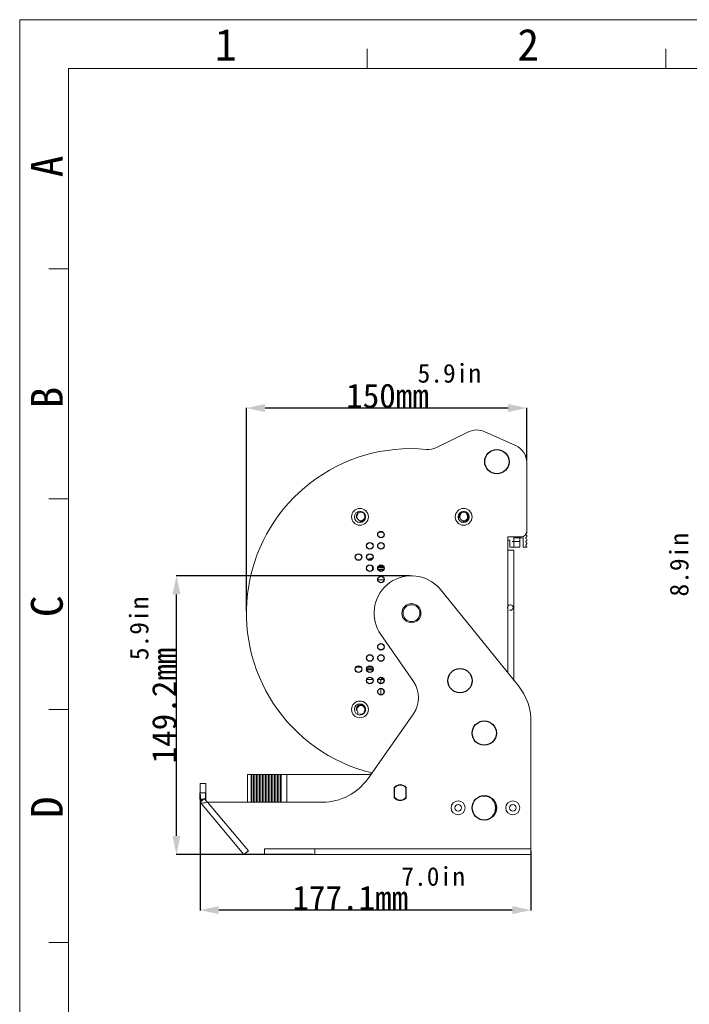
# Model space of a CAD drawing. Header units: millimetres. Extents: x 36962 to 38454, y -11669 to -10615.
# Tile 26 of 30: x 36962 to 37321, y -11141 to -10615. Entities that reach past the tile are written whole.
import ezdxf

# ---------------------------------------------------------------- set-up
doc = ezdxf.new("R2010")
doc.units = ezdxf.units.MM
doc.header["$LTSCALE"] = 50
doc.header["$PDMODE"] = 2
doc.layers.get('0').update_dxf_attribs({"lineweight": 18})
doc.layers.add('02___PRT_ALL_AXES', color=7, linetype='Continuous')
doc.layers.add('LA1404-03-00TEXT', color=7, linetype='Continuous')
doc.styles.add('CKSTANDARD', font='txt')
doc.styles.get("Standard").update_dxf_attribs({"font": 'txt', "bigfont": 'gbcbig.shx'})
doc.styles.add('TEXTSTYLE_2', font='SimSun Regular.ttf')
doc.dimstyles.new('DIMSTYLE_1', dxfattribs={"dimtxt": 3.5, "dimasz": 3.5, "dimexe": 0.18, "dimexo": 0.0625, "dimgap": 0.09, "dimtad": 1, "dimdsep": 46, "dimtxsty": 'Standard', "dimblk": '_FILLED', "dimblk1": '_FILLED', "dimblk2": '_FILLED', "dimcen": 0.09, "dimadec": 0, "dimazin": 0, "dimtp": 0.01, "dimtm": 0.01, "dimtfac": 1, "dimtofl": 0, "dimtmove": 0, "dimatfit": 3, "dimldrblk": '_FILLED', "dimfxl": 1, "dimtolj": 1, "dimarcsym": 0})

# ---------------------------------------------------------------- blocks, each defined once
blk = doc.blocks.new('_FILLED')
at = {"color": 0, "linetype": 'ByBlock'}
blk.add_solid([(0, 0), (-1, 0.214), (-1, -0.214)], dxfattribs=at)
blk = doc.blocks.new('*D40')
at = {"color": 0, "linetype": 'Continuous', "lineweight": -2, "ltscale": 0.6, "transparency": 16777216}
for p, q in [((37171.01, -10911.99), (37046.16, -10911.99)), ((37046.34, -11051.15), (37046.34, -10921.99)), ((37119.31, -11061.15), (37046.16, -11061.15))]:
    blk.add_line(p, q, dxfattribs=at)
at = {"layer": 'Defpoints', "color": 0, "linetype": 'Continuous', "ltscale": 0.6, "transparency": 16777216}
for p in [(37046.34, -10911.99), (37171.07, -10911.99), (37119.38, -11061.15)]:
    blk.add_point(p, dxfattribs=at)
at = {"color": 0, "linetype": 'Continuous', "lineweight": -2, "ltscale": 0.6, "transparency": 16777216, "xscale": 10, "yscale": 10, "zscale": 10}
for p, rotation in [((37046.34, -10911.99), 90), ((37046.34, -11061.15), 270)]:
    blk.add_blockref('_FILLED', p, dxfattribs=dict(at, rotation=rotation))
at = {"color": 0, "linetype": 'Continuous', "ltscale": 0.6, "transparency": 16777216, "insert": (37033.25, -10981.42), "char_height": 13, "attachment_point": 2, "rotation": 90}
blk.add_mtext('\\A1;{\\fSimSun|b0|i0|c134|p2;149.2mm}', dxfattribs=at)
blk = doc.blocks.new('*D42')
at = {"color": 0, "linetype": 'Continuous', "lineweight": -2, "ltscale": 0.6, "transparency": 16777216}
for p, q in [((37083.77, -10930.93), (37083.77, -10822.1)), ((37223.77, -10822.28), (37093.77, -10822.28)), ((37233.77, -10850.43), (37233.77, -10822.1))]:
    blk.add_line(p, q, dxfattribs=at)
at = {"layer": 'Defpoints', "color": 0, "linetype": 'Continuous', "ltscale": 0.6, "transparency": 16777216}
for p in [(37083.77, -10822.28), (37233.77, -10850.49), (37083.77, -10930.99)]:
    blk.add_point(p, dxfattribs=at)
at = {"color": 0, "linetype": 'Continuous', "lineweight": -2, "ltscale": 0.6, "transparency": 16777216, "xscale": 10, "yscale": 10, "zscale": 10, "rotation": 180}
blk.add_blockref('_FILLED', (37083.77, -10822.28), dxfattribs=at)
at = {"color": 0, "linetype": 'Continuous', "lineweight": -2, "ltscale": 0.6, "transparency": 16777216, "xscale": 10, "yscale": 10, "zscale": 10}
blk.add_blockref('_FILLED', (37233.77, -10822.28), dxfattribs=at)
at = {"color": 0, "linetype": 'Continuous', "ltscale": 0.6, "transparency": 16777216, "insert": (37159.28, -10809.19), "char_height": 13, "attachment_point": 2}
blk.add_mtext('\\A1;{\\fSimSun|b0|i0|c134|p2;150mm}', dxfattribs=at)
blk = doc.blocks.new('*D46')
at = {"color": 0, "linetype": 'Continuous', "lineweight": -2, "ltscale": 0.6, "transparency": 16777216}
for p, q in [((37058.97, -11029.21), (37058.97, -11091.02)), ((37236.02, -11059.11), (37236.02, -11091.02)), ((37226.02, -11090.84), (37068.97, -11090.84))]:
    blk.add_line(p, q, dxfattribs=at)
at = {"layer": 'Defpoints', "color": 0, "linetype": 'Continuous', "ltscale": 0.6, "transparency": 16777216}
for p in [(37058.97, -11029.15), (37236.02, -11059.05), (37058.97, -11090.84)]:
    blk.add_point(p, dxfattribs=at)
at = {"color": 0, "linetype": 'Continuous', "lineweight": -2, "ltscale": 0.6, "transparency": 16777216, "xscale": 10, "yscale": 10, "zscale": 10, "rotation": 180}
blk.add_blockref('_FILLED', (37058.97, -11090.84), dxfattribs=at)
at = {"color": 0, "linetype": 'Continuous', "lineweight": -2, "ltscale": 0.6, "transparency": 16777216, "xscale": 10, "yscale": 10, "zscale": 10}
blk.add_blockref('_FILLED', (37236.02, -11090.84), dxfattribs=at)
at = {"color": 0, "linetype": 'Continuous', "ltscale": 0.6, "transparency": 16777216, "insert": (37139.35, -11077.75), "char_height": 13, "attachment_point": 2}
blk.add_mtext('\\A1;{\\fSimSun|b0|i0|c134|p2;177.1mm}', dxfattribs=at)

msp = doc.modelspace()

# ---------------------------------------------------------------- linework, layer by layer
at = {"color": 2}
for p, q in [((36962.46, -11669.48), (36962.46, -10614.55)), ((36962.46, -10614.55), (38454.44, -10614.55))]:
    msp.add_line(p, q, dxfattribs=at)
at = {"color": 7}
for p, q in [((37148.41, -10640.72), (37148.41, -10630.09)), ((37308.19, -10640.72), (37308.19, -10630.09)), ((36988.64, -11643.31), (36988.64, -10640.72)), ((36988.64, -10640.72), (38428.27, -10640.72)), ((36978, -10747.74), (36988.64, -10747.74)), ((36978, -10870.92), (36988.64, -10870.92)), ((36978, -10983.54), (36988.64, -10983.54)), ((36978, -11108.12), (36988.64, -11108.12))]:
    msp.add_line(p, q, dxfattribs=at)
at = {"color": 7, "linetype": 'Continuous'}
for p, q in [((37202.58, -10835.04), (37185.43, -10843.42)), ((37227.83, -10842.35), (37211.03, -10834.89)), ((37233.77, -10888.24), (37233.77, -10851.49)), ((37143.47, -10877.7), (37143.47, -10879.07)), ((37146.77, -10879.33), (37146.77, -10878.53)), ((37198.47, -10877.94), (37198.47, -10879.07)), ((37201.77, -10879.33), (37201.77, -10878.07)), ((37223.67, -10963.91), (37223.67, -10891.24)), ((37223.67, -10891.24), (37230.77, -10891.24)), ((37226.77, -10891.74), (37226.77, -10896.74)), ((37226.77, -10891.74), (37231.77, -10891.74)), ((37231.77, -10891.74), (37231.77, -10896.74)), ((37233.77, -10888.52), (37233.77, -10888.97)), ((37233.77, -10890.52), (37233.77, -10890.97)), ((37224.77, -10892.94), (37223.67, -10892.94)), ((37224.77, -10896.74), (37224.77, -10892.94)), ((37230.02, -10896.74), (37224.77, -10896.74)), ((37229.97, -10893.74), (37225.97, -10893.74)), ((37231.77, -10896.74), (37233.77, -10896.74)), ((37233.77, -10892.52), (37233.77, -10892.97)), ((37233.77, -10894.52), (37233.77, -10894.97)), ((37233.77, -10896.52), (37233.77, -10896.74)), ((37226.77, -10898.24), (37223.67, -10898.24)), ((37226.77, -10898.24), (37226.77, -10967.73)), ((37154.04, -10914.24), (37157.5, -10914.24)), ((37154.88, -10951.49), (37156.65, -10951.49)), ((37148.04, -10961.74), (37151.5, -10961.74)), ((37148.04, -10962.24), (37151.5, -10962.24)), ((37148.1, -10967.49), (37151.43, -10967.49)), ((37148.96, -10969.54), (37150.58, -10969.54)), ((37154.1, -10967.49), (37157.43, -10967.49)), ((37154.96, -10969.54), (37155.77, -10969.54)), ((37155.07, -10969.54), (37155.07, -10969.58)), ((37155.77, -10969.74), (37155.77, -10967.49)), ((37157.37, -10968.68), (37157.37, -10967.49)), ((37155.77, -10975.74), (37155.77, -10972.24)), ((37157.37, -10974.68), (37157.37, -10973.3)), ((37143.47, -10986.28), (37143.47, -10984.91)), ((37146.77, -10984.65), (37146.77, -10985.46)), ((37084.31, -11018.24), (37150.43, -11018.24)), ((37084.31, -11033.15), (37084.31, -11018.24)), ((37086.34, -11033.15), (37086.34, -11018.24)), ((37086.74, -11033.15), (37086.74, -11018.24)), ((37087.63, -11018.24), (37087.63, -11033.15)), ((37088.33, -11033.15), (37088.33, -11018.24)), ((37089.23, -11018.24), (37089.23, -11033.15)), ((37089.93, -11033.15), (37089.93, -11018.24)), ((37090.82, -11018.24), (37090.82, -11033.15)), ((37091.53, -11033.15), (37091.53, -11018.24)), ((37092.42, -11018.24), (37092.42, -11033.15)), ((37093.13, -11033.15), (37093.13, -11018.24)), ((37094.02, -11018.24), (37094.02, -11033.15)), ((37094.72, -11033.15), (37094.72, -11018.24)), ((37095.62, -11018.24), (37095.62, -11033.15)), ((37096.32, -11033.15), (37096.32, -11018.24)), ((37097.21, -11018.24), (37097.21, -11033.15)), ((37097.92, -11033.15), (37097.92, -11018.24)), ((37098.81, -11018.24), (37098.81, -11033.15)), ((37099.52, -11033.15), (37099.52, -11018.24)), ((37100.41, -11018.24), (37100.41, -11033.15)), ((37101.11, -11033.15), (37101.11, -11018.24)), ((37102.01, -11018.24), (37102.01, -11033.15)), ((37102.38, -11018.24), (37102.38, -11033.15)), ((37105.32, -11033.15), (37105.32, -11018.24)), ((37150.75, -11017.34), (37150.12, -11018.24)), ((37061.97, -11023.15), (37058.97, -11023.15)), ((37061.97, -11023.15), (37061.97, -11028.15)), ((37061.97, -11028.15), (37058.97, -11028.15)), ((37163.07, -11025.35), (37163.07, -11030.64)), ((37169.07, -11025.35), (37169.07, -11030.64)), ((37058.97, -11033.15), (37061.26, -11031.22)), ((37058.97, -11032.02), (37060.31, -11032.02)), ((37061.99, -11032.09), (37061.26, -11031.22)), ((37061.97, -11032.02), (37061.97, -11031.63)), ((37164.07, -11031.46), (37163.96, -11031.64)), ((37166.83, -11032.15), (37165.31, -11032.15))]:
    msp.add_line(p, q, dxfattribs=at)
at = {"color": 2, "linetype": 'Continuous'}
msp.add_line((37230.02, -10896.74), (37230.02, -10891.74), dxfattribs=at)
at = {"color": 3, "linetype": 'Continuous'}
for p, q in [((37185.92, -10917.56), (37186.82, -10918.43)), ((37229.33, -10970.89), (37186.82, -10918.43)), ((37173.17, -10968.62), (37155.65, -10943.41)), ((37173.15, -10985.79), (37148.94, -11020.36)), ((37236.02, -11061.15), (37236.02, -10989.78)), ((37058.97, -11028.15), (37058.97, -11023.15)), ((37162.82, -11030.73), (37162.82, -11025.25)), ((37169.32, -11025.25), (37169.32, -11030.73)), ((37058.97, -11032.02), (37058.97, -11031.63)), ((37082.46, -11061.15), (37058.97, -11033.15)), ((37062.9, -11033.17), (37063.01, -11033.15)), ((37124.37, -11033.15), (37063.01, -11033.15)), ((37084.83, -11059.16), (37063.01, -11033.15)), ((37082.46, -11061.15), (37084.83, -11059.16)), ((37093.38, -11061.15), (37093.38, -11058.05)), ((37093.38, -11058.05), (37236.02, -11058.05)), ((37120.38, -11061.15), (37120.38, -11058.05)), ((37082.46, -11061.15), (37236.02, -11061.15))]:
    msp.add_line(p, q, dxfattribs=at)
at = {"color": 7, "linetype": 'Continuous'}
for centre, radius in [((37144.52, -10880.49), 4.5), ((37200.02, -10880.49), 4.5), ((37144.52, -10880.49), 3), ((37200.02, -10880.49), 3), ((37172.07, -10931.99), 4.5), ((37144.52, -10983.49), 4.5), ((37144.52, -10983.49), 3), ((37197.02, -11036.13), 1.75), ((37226.26, -11036.13), 1.75)]:
    msp.add_circle(centre, radius, dxfattribs=at)
at = {"color": 3, "linetype": 'Continuous'}
for centre, radius in [((37172.07, -10931.99), 5.1), ((37197.02, -11036.13), 3.75), ((37226.26, -11036.13), 3.75)]:
    msp.add_circle(centre, radius, dxfattribs=at)
at = {"color": 7, "linetype": 'Continuous'}
for centre, radius, start, end in [((37206.97, -10844.02), 10, 66.0375, 116.0375), ((37171.77, -10931.99), 88, 84.5709, 256.3385), ((37181.04, -10834.43), 10, 264.5709, 296.0375), ((37223.77, -10851.49), 10, 0, 66.0375), ((37145.02, -10880.49), 2.1, 137.5694, 33.5573), ((37200.02, -10880.49), 2.1, 137.5694, 33.5573), ((37230.77, -10888.24), 3, 270, 0), ((37233.77, -10889.74), 0.5, 188.2392, 245.6843), ((37233.77, -10891.74), 0.5, 114.3157, 245.6843), ((37233.42, -10888.97), 0.35, 294.3157, 0), ((37233.42, -10890.52), 0.35, 0, 65.6843), ((37233.42, -10890.97), 0.35, 294.3157, 0), ((37233.77, -10893.74), 0.5, 114.3157, 245.6843), ((37233.77, -10895.74), 0.5, 114.3157, 245.6843), ((37233.42, -10892.52), 0.35, 0, 65.6843), ((37233.42, -10892.97), 0.35, 294.3157, 0), ((37233.42, -10894.52), 0.35, 0, 65.6843), ((37233.42, -10894.97), 0.35, 294.3157, 0), ((37233.42, -10896.52), 0.35, 0, 65.6843), ((37145.02, -10983.49), 2.1, 326.4427, 222.4306), ((37166.07, -11027.99), 4, 35.3237, 144.6763), ((37083.8, -11012.29), 29.43, 220.0378, 222.1142), ((37166.07, -11027.99), 4, 215.3237, 324.6763)]:
    msp.add_arc(centre, radius, start, end, dxfattribs=at)
at = {"color": 2, "linetype": 'Continuous'}
for centre, radius, start, end in [((37145.02, -10880.49), 2.5, 12.7957, 195), ((37145.02, -10880.49), 2.5, 255, 347.2043), ((37200.02, -10880.49), 2.5, 255, 195), ((37224.95, -10928.99), 1.5, 255, 195), ((37145.02, -10983.49), 2.5, 12.7957, 195), ((37145.02, -10983.49), 2.5, 255, 347.2043)]:
    msp.add_arc(centre, radius, start, end, dxfattribs=at)
at = {"color": 3, "linetype": 'Continuous'}
for centre, radius, start, end in [((37172.07, -10931.99), 20, 46.1729, 214.8042), ((37160.86, -10977.18), 15, 325, 34.8042), ((37206.02, -10989.78), 30, 0, 39.0137), ((37124.37, -11003.15), 30, 270, 325), ((37166.07, -11027.99), 4.25, 40.1192, 139.8808), ((37062.07, -11032.02), 3.1, 180, 198.5109), ((37166.07, -11027.99), 4.25, 220.1192, 319.8808)]:
    msp.add_arc(centre, radius, start, end, dxfattribs=at)
msp.add_open_spline([(37058.97, -11033.15), (37059.3, -11033.54), (37060.37, -11033.62), (37061.65, -11033.43), (37062.47, -11033.26), (37062.9, -11033.17)], degree=3, knots=[0, 0, 0, 0, 0.383636, 0.672279, 1, 1, 1, 1], dxfattribs=at)
at = {"color": 7, "linetype": 'Continuous'}
msp.add_open_spline([(37061.96, -11032.03), (37062.31, -11032.41), (37062.66, -11032.78), (37063.01, -11033.15)], degree=3, dxfattribs=at)
at = {"layer": '02___PRT_ALL_AXES', "color": 7, "linetype": 'Continuous'}
for p, q in [((37154.88, -10888.49), (37156.65, -10888.49)), ((37156.27, -10888.49), (37156.27, -10888.32)), ((37151.42, -10908.56), (37151.42, -10907.43)), ((37154.13, -10907.39), (37157.41, -10907.39)), ((37154.6, -10906.69), (37156.94, -10906.69)), ((37154.08, -10908.39), (37157.46, -10908.39)), ((37154.13, -10908.59), (37157.41, -10908.59)), ((37145.1, -10960.87), (37142.44, -10960.87)), ((37151.1, -10960.87), (37148.44, -10960.87)), ((37156.27, -10967.49), (37156.27, -10966.32)), ((37061.97, -11031.63), (37061.97, -11028.15)), ((37060.78, -11031.63), (37058.97, -11031.63)), ((37061.97, -11031.63), (37061.61, -11031.63))]:
    msp.add_line(p, q, dxfattribs=at)
at = {"layer": '02___PRT_ALL_AXES', "color": 3, "linetype": 'Continuous'}
msp.add_line((37058.97, -11031.63), (37058.97, -11028.15), dxfattribs=at)
at = {"layer": '02___PRT_ALL_AXES', "color": 7, "linetype": 'Continuous'}
for centre, radius in [((37217.77, -10850.99), 6.5), ((37155.77, -10889.99), 1.75), ((37149.77, -10895.99), 1.75), ((37155.77, -10895.99), 1.75), ((37143.77, -10901.99), 1.75), ((37149.77, -10901.99), 1.75), ((37149.77, -10907.99), 1.75), ((37155.77, -10907.99), 1.75), ((37155.77, -10913.99), 1.75), ((37155.77, -10949.99), 1.75), ((37149.77, -10955.99), 1.75), ((37155.77, -10955.99), 1.75), ((37143.77, -10961.99), 1.75), ((37149.77, -10961.99), 1.75), ((37149.77, -10967.99), 1.75), ((37155.77, -10967.99), 1.75), ((37155.77, -10973.99), 1.75)]:
    msp.add_circle(centre, radius, dxfattribs=at)
at = {"layer": '02___PRT_ALL_AXES', "color": 3, "linetype": 'Continuous'}
for centre in [(37198.02, -10968.15), (37211.02, -10996.15), (37211.02, -11036.15)]:
    msp.add_circle(centre, 6.5, dxfattribs=at)
at = {"layer": '02___PRT_ALL_AXES', "color": 7, "linetype": 'Continuous'}
for centre, radius, start, end in [((37152.77, -10911.56), 9, 99.1528, 115.8559), ((37210.72, -11036.15), 6.5, 278.1818, 81.8182)]:
    msp.add_arc(centre, radius, start, end, dxfattribs=at)

# ---------------------------------------------------------------- texts
at = {"color": 4, "linetype": 'Continuous', "char_height": 10, "width": 44.5902, "attachment_point": 1, "style": 'CKSTANDARD'}
for s, insert in [('{\\fSimSun|b0|i0|c134|p2;5.9in}', (37175.34, -10798.68)), ('{\\fSimSun|b0|i0|c134|p2;7.0in}', (37166.66, -11067.82))]:
    msp.add_mtext(s, dxfattribs=dict(at, insert=insert))
at = {"color": 4, "linetype": 'Continuous', "char_height": 10, "width": 44.5902, "attachment_point": 1, "rotation": 90, "style": 'CKSTANDARD'}
for s, insert in [('{\\fSimSun|b0|i0|c134|p2;8.9in}', (37310.29, -10923.11)), ('{\\fSimSun|b0|i0|c134|p2;5.9in}', (37021.33, -10957.16))]:
    msp.add_mtext(s, dxfattribs=dict(at, insert=insert))
at = {"layer": 'LA1404-03-00TEXT', "color": 3, "style": 'TEXTSTYLE_2'}
for s, p in [('1', (37066.96, -10636.41)), ('2', (37228.77, -10636.41))]:
    msp.add_text(s, height=17.02, dxfattribs=at).set_placement(p)
for s, p in [('A', (36985.5, -10698.82)), ('B', (36985.5, -10822.51)), ('C', (36985.5, -10934.13)), ('D', (36985.5, -11041.65))]:
    msp.add_text(s, height=17.02, rotation=90, dxfattribs=at).set_placement(p)

# ---------------------------------------------------------------- dimensions: what is measured, and where the dimension line sits
at = {"color": 4, "linetype": 'Continuous'}
for base, p1, p2, angle, picture, middle in [((37083.77, -10822.28), (37233.77, -10850.49), (37083.77, -10930.99), 180, '*D42', (37159.28, -10822.28)), ((37046.34, -10911.99), (37119.38, -11061.15), (37171.07, -10911.99), 90, '*D40', (37046.34, -10981.42)), ((37058.9653, -11090.8369), (37236.0163, -11059.0502), (37058.9653, -11029.1502), 180, '*D46', (37139.3516, -11090.8369))]:
    dim = msp.add_linear_dim(base=base, p1=p1, p2=p2, angle=angle, text='{\\fSimSun|b0|i0|c134|p2;<>mm}', dimstyle='DIMSTYLE_1', override={"dimtxt": 13, "dimasz": 10, "dimdec": 1}, dxfattribs=at)
    dim.commit()
    dim.dimension.update_dxf_attribs({"geometry": picture, "text_midpoint": middle, "dimtype": 160})

doc.saveas('drawing.dxf')
